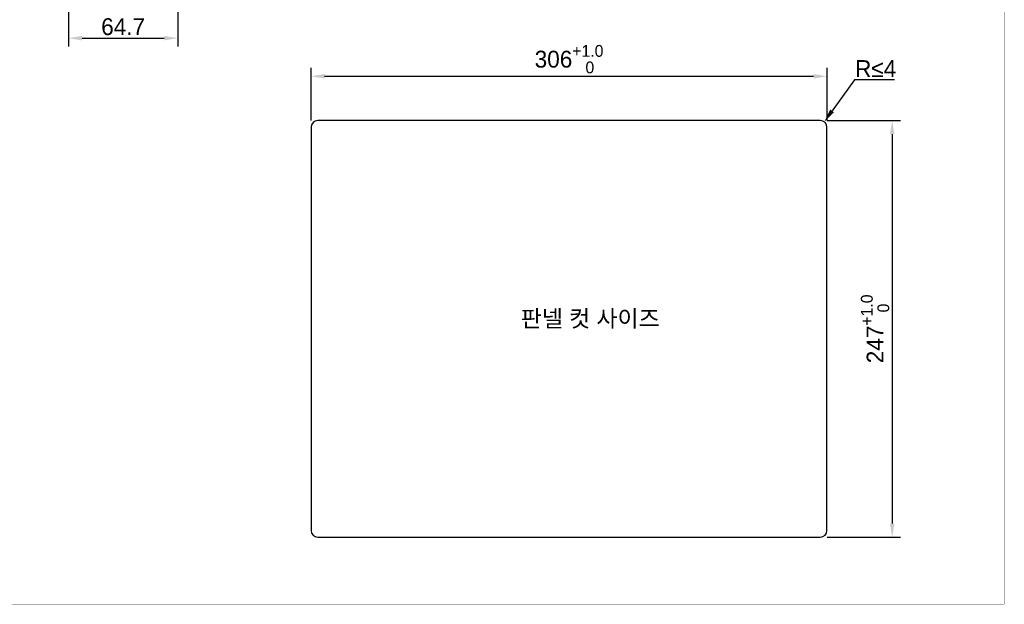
# Model space of a CAD drawing. Header units: millimetres. Extents: x 0 to 1189, y 0 to 841.
# Tile 10 of 17: x 605 to 1189, y 0 to 347. Entities that reach past the tile are written whole.
import ezdxf

# ---------------------------------------------------------------- set-up
doc = ezdxf.new("R2010")
doc.units = ezdxf.units.MM
doc.header["$LTSCALE"] = 65.395
doc.header["$PDMODE"] = 3
doc.header["$PDSIZE"] = 0.01
doc.layers.get('0').update_dxf_attribs({"linetype": 'CONTINUOUS'})
doc.layers.get('Defpoints').update_dxf_attribs({"linetype": 'CONTINUOUS'})
doc.layers.add('11_COMPONENTS', color=7, linetype='CONTINUOUS')
doc.styles.get("Standard").update_dxf_attribs({"font": 'gothic.ttf'})
doc.dimstyles.new('WALL', dxfattribs={"dimtxt": 10, "dimasz": 8, "dimexe": 5, "dimexo": 5, "dimgap": 1.5, "dimtad": 1, "dimtoh": 1, "dimdsep": 46, "dimtxsty": 'STANDARD', "dimcen": 0, "dimadec": 0, "dimazin": 0, "dimtp": 0.001, "dimtm": 0.001, "dimtfac": 1, "dimtofl": 0, "dimtmove": 0, "dimatfit": 3, "dimfxl": 1, "dimtolj": 1, "dimarcsym": 0})

# ---------------------------------------------------------------- blocks, each defined once
blk = doc.blocks.new('*D93')
at = {"color": 0, "lineweight": -2}
for p, q in [((777.93, 286.71), (777.93, 317.97)), ((1083.93, 286.71), (1083.93, 317.97)), ((785.93, 312.97), (1075.93, 312.97))]:
    blk.add_line(p, q, dxfattribs=at)
at = {"color": 0}
for points in [[(785.93, 314.31), (785.93, 311.64), (777.93, 312.97)], [(1075.93, 314.31), (1075.93, 311.64), (1083.93, 312.97)]]:
    blk.add_solid(points, dxfattribs=at)
at = {"layer": 'Defpoints', "color": 0}
for p in [(1083.93, 312.97), (777.93, 281.71), (1083.93, 281.71)]:
    blk.add_point(p, dxfattribs=at)
at = {"color": 0, "insert": (930.93, 323.12), "char_height": 10, "attachment_point": 5}
blk.add_mtext('\\A1;306{\\H0.7x;\\S+1.0^    0;}', dxfattribs=at)
blk = doc.blocks.new('*D94')
at = {"color": 0, "lineweight": -2}
for p, q in [((1083.93, 286.71), (1127.59, 286.71)), ((1122.59, 278.71), (1122.59, 47.71)), ((1083.93, 39.71), (1127.59, 39.71))]:
    blk.add_line(p, q, dxfattribs=at)
at = {"color": 0}
for points in [[(1121.25, 278.71), (1123.92, 278.71), (1122.59, 286.71)], [(1121.25, 47.71), (1123.92, 47.71), (1122.59, 39.71)]]:
    blk.add_solid(points, dxfattribs=at)
at = {"layer": 'Defpoints', "color": 0}
for p in [(1078.93, 286.71), (1078.93, 39.71), (1122.59, 39.71)]:
    blk.add_point(p, dxfattribs=at)
at = {"color": 0, "insert": (1112.44, 163.21), "char_height": 10, "attachment_point": 5, "rotation": 90}
blk.add_mtext('\\A1;247{\\H0.7x;\\S+1.0^    0;}', dxfattribs=at)
blk = doc.blocks.new('*D98')
at = {"color": 0, "lineweight": -2}
for p, q in [((1100.23, 310.89), (1086.94, 292.45)), ((1123.89, 310.89), (1100.23, 310.89))]:
    blk.add_line(p, q, dxfattribs=at)
at = {"color": 0}
blk.add_solid([(1085.86, 293.22), (1088.02, 291.67), (1082.27, 285.95)], dxfattribs=at)
at = {"layer": 'Defpoints', "color": 0}
for p in [(1079.93, 282.71), (1082.27, 285.95)]:
    blk.add_point(p, dxfattribs=at)
at = {"color": 0, "insert": (1112.81, 317.52), "char_height": 10, "attachment_point": 5}
blk.add_mtext('\\A1;{\\fCentury Gothic|b0|i0|c0|p34;R≤}4', dxfattribs=at)
blk = doc.blocks.new('*D104')
at = {"color": 0, "lineweight": -2}
for p, q in [((698.77, 404.25), (698.77, 330.55)), ((634.07, 392.98), (634.07, 330.55)), ((642.07, 335.55), (690.77, 335.55))]:
    blk.add_line(p, q, dxfattribs=at)
at = {"color": 0}
for points in [[(642.07, 336.89), (642.07, 334.22), (634.07, 335.55)], [(690.77, 336.89), (690.77, 334.22), (698.77, 335.55)]]:
    blk.add_solid(points, dxfattribs=at)
at = {"layer": 'Defpoints', "color": 0}
for p in [(698.77, 409.25), (634.07, 397.98), (698.77, 335.55)]:
    blk.add_point(p, dxfattribs=at)
at = {"color": 0, "insert": (666.42, 342.31), "char_height": 10, "attachment_point": 5}
blk.add_mtext('\\A1;64.7', dxfattribs=at)

msp = doc.modelspace()

# ---------------------------------------------------------------- linework, layer by layer
at = {"color": 7, "linetype": 'Continuous', "const_width": 0.2}
for points in [[(1189, 0), (1189, 841)], [(0, 0), (1189, 0)]]:
    msp.add_lwpolyline(points, dxfattribs=at)
at = {"layer": '11_COMPONENTS', "color": 6, "linetype": 'Continuous'}
for p, q in [((1079.927, 286.708), (781.927, 286.708)), ((777.927, 282.708), (777.927, 43.708)), ((1083.927, 43.708), (1083.927, 282.708)), ((781.927, 39.708), (1079.927, 39.708))]:
    msp.add_line(p, q, dxfattribs=at)
for centre, start, end in [((781.927, 282.708), 90, 180), ((1079.927, 282.708), 0, 90), ((781.927, 43.708), 180, 270), ((1079.927, 43.708), 270, 0)]:
    msp.add_arc(centre, 4, start, end, dxfattribs=at)

# ---------------------------------------------------------------- texts
at = {"color": 6, "insert": (943.477, 168.813), "char_height": 10, "attachment_point": 5}
msp.add_mtext('\\A1;{\\fGulim|b0|i0|c129|p50;판넬 컷 사이즈}', dxfattribs=at)

# ---------------------------------------------------------------- dimensions: what is measured, and where the dimension line sits
at = {"color": 5}
dim = msp.add_linear_dim(base=(698.774, 335.553), p1=(634.074, 397.978), p2=(698.774, 409.251), dimstyle='WALL', dxfattribs=at)
dim.commit()
dim.dimension.update_dxf_attribs({"geometry": '*D104', "text_midpoint": (666.424, 342.305)})
at = {"color": 6}
dim = msp.add_linear_dim(base=(1083.927, 312.973), p1=(777.927, 281.708), p2=(1083.927, 281.708), text='<>{\\H0.7x;\\S+1.0^    0;}', dimstyle='WALL', dxfattribs=at)
dim.commit()
dim.dimension.update_dxf_attribs({"geometry": '*D93', "text_midpoint": (930.927, 312.973), "dimtype": 160})
dim = msp.add_radius_dim(center=(1079.927, 282.708), mpoint=(1082.265, 285.954), text='{\\fCentury Gothic|b0|i0|c0|p34;R≤}4', dimstyle='WALL', dxfattribs=at)
dim.commit()
dim.dimension.update_dxf_attribs({"geometry": '*D98', "text_midpoint": (1112.808, 310.891), "dimtype": 164})
dim = msp.add_linear_dim(base=(1122.588, 39.708), p1=(1078.927, 286.708), p2=(1078.927, 39.708), angle=90, text='<>{\\H0.7x;\\S+1.0^    0;}', dimstyle='WALL', dxfattribs=at)
dim.commit()
dim.dimension.update_dxf_attribs({"geometry": '*D94', "text_midpoint": (1122.588, 163.208), "dimtype": 160})

doc.saveas('drawing.dxf')
